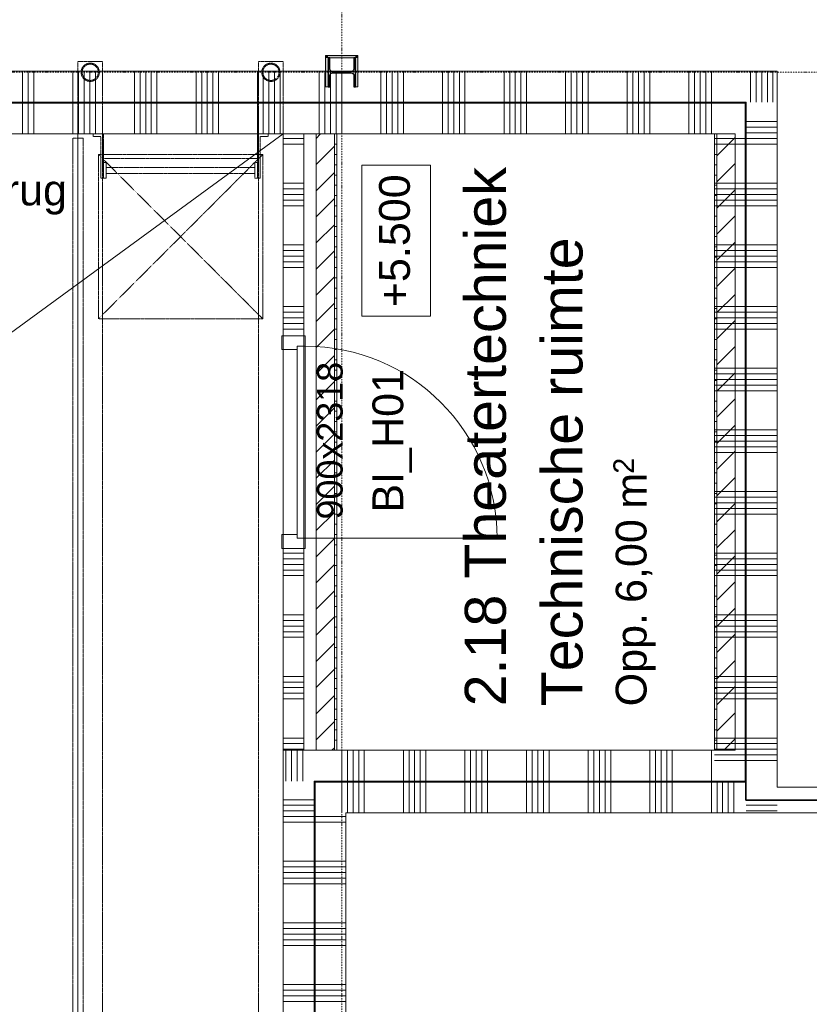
# Model space of a CAD drawing. Extents: x 0 to 92550, y 0 to 59400.
# Tile 70 of 94: x 49170 to 53016, y 23614 to 28406. Entities that reach past the tile are written whole.
import ezdxf
from ezdxf.xclip import XClip

# ---------------------------------------------------------------- set-up
doc = ezdxf.new("R2010")
doc.units = 0
doc.header["$MEASUREMENT"] = 0
doc.header["$XCLIPFRAME"] = 0
for name, pattern in [('Streep-punt fijn', [1251.000023, 626.000023, -312.5, 0, -312.5]), ('Streeplijn fijn', [234.119993, 155.999994, -78.119999]), ('Streeplijn grof', [937.5, 625, -312.5])]:
    doc.linetypes.add(name, pattern=pattern)
for name, color, linetype in [('ZZ 22 Binnenwand hsb', 7, 'Continuous'), ('ZZ 22 Binnenwand metal stud', 7, 'Continuous'), ('ZZ 23 Techniekbrug', 7, 'Continuous'), ('ZZ 28 HDC staalconstructies', 7, 'Continuous'), ('ZZ 34 Balustrades', 7, 'Continuous'), ('ZZ 42 Aftimmerwerk algemeen', 7, 'Continuous'), ('ZZ 43 Vloerafwerking algemeen', 7, 'Continuous'), ('ZZ A Stramien', 7, 'Continuous'), ('ZZ Aankleding 2D tek', 7, 'Continuous'), ('ZZ B Bouwbesluitlijnen', 7, 'Continuous'), ('ZZ Info_tekst Algemeen', 7, 'Continuous'), ('ZZ Zone Gebruiksruimten', 7, 'Continuous')]:
    doc.layers.add(name, color=color, linetype=linetype)
doc.styles.add('GENERATED_STYLE_2', font='arial.ttf')
pattern_1 = [(45, (5738.87, 6500), (-63.63961, 63.63961), [])]

# ---------------------------------------------------------------- blocks, each defined once
blk = doc.blocks.new('*X31')
at = {"layer": 'ZZ 22 Binnenwand metal stud', "color": 7, "linetype": 'Continuous', "lineweight": 5, "ltscale": 0.01}
for p, q in [((52838.9, 28005), (52838.9, 28135)), ((52811.4, 28005), (52811.4, 28107.6)), ((52756.6, 28005), (52756.6, 28052.7)), ((52784, 28005), (52784, 28080.1)), ((52729.1, 28005), (52729.1, 28025.3))]:
    blk.add_line(p, q, dxfattribs=at)
blk = doc.blocks.new('*X33')
at = {"layer": 'ZZ 22 Binnenwand metal stud', "color": 7, "linetype": 'Continuous', "lineweight": 5, "ltscale": 0.01}
for p, q in [((52729.1, 28025.3), (52729.1, 28155)), ((52756.6, 28052.7), (52756.6, 28155)), ((52784, 28080.1), (52784, 28155)), ((52811.4, 28107.6), (52811.4, 28155)), ((52838.9, 28135), (52838.9, 28155))]:
    blk.add_line(p, q, dxfattribs=at)
blk = doc.blocks.new('*X34')
at = {"layer": 'ZZ 22 Binnenwand metal stud', "color": 7, "linetype": 'Continuous', "lineweight": 5, "ltscale": 0.01}
for p, q in [((49184, 28005), (49184, 28155)), ((49211.4, 28005), (49211.4, 28155)), ((49238.9, 28005), (49238.9, 28155)), ((49429.1, 28005), (49429.1, 28155)), ((49456.6, 28005), (49456.6, 28155)), ((49484, 28005), (49484, 28155)), ((49511.4, 28005), (49511.4, 28155)), ((49538.9, 28005), (49538.9, 28155)), ((49729.1, 28005), (49729.1, 28155)), ((49756.6, 28005), (49756.6, 28155)), ((49784, 28005), (49784, 28155)), ((49811.4, 28005), (49811.4, 28155)), ((49838.9, 28005), (49838.9, 28155)), ((50029.1, 28005), (50029.1, 28155)), ((50056.6, 28005), (50056.6, 28155)), ((50084, 28005), (50084, 28155)), ((50111.4, 28005), (50111.4, 28155)), ((50138.9, 28005), (50138.9, 28155)), ((50329.1, 28005), (50329.1, 28155)), ((50356.6, 28005), (50356.6, 28155)), ((50384, 28005), (50384, 28155)), ((50411.4, 28005), (50411.4, 28155)), ((50438.9, 28005), (50438.9, 28155)), ((50629.1, 28005), (50629.1, 28155)), ((50656.6, 28005), (50656.6, 28155)), ((50684, 28005), (50684, 28155)), ((50711.4, 28005), (50711.4, 28155)), ((50738.9, 28005), (50738.9, 28155)), ((50929.1, 28005), (50929.1, 28155)), ((50956.6, 28005), (50956.6, 28155)), ((50984, 28005), (50984, 28155)), ((51011.4, 28005), (51011.4, 28155)), ((51038.9, 28005), (51038.9, 28155)), ((51229.1, 28005), (51229.1, 28155)), ((51256.6, 28005), (51256.6, 28155)), ((51284, 28005), (51284, 28155)), ((51311.4, 28005), (51311.4, 28155)), ((51338.9, 28005), (51338.9, 28155)), ((51529.1, 28005), (51529.1, 28155)), ((51556.6, 28005), (51556.6, 28155)), ((51584, 28005), (51584, 28155)), ((51611.4, 28005), (51611.4, 28155)), ((51638.9, 28005), (51638.9, 28155)), ((51829.1, 28005), (51829.1, 28155)), ((51856.6, 28005), (51856.6, 28155)), ((51884, 28005), (51884, 28155)), ((51911.4, 28005), (51911.4, 28155)), ((51938.9, 28005), (51938.9, 28155)), ((52129.1, 28005), (52129.1, 28155)), ((52156.6, 28005), (52156.6, 28155)), ((52184, 28005), (52184, 28155)), ((52211.4, 28005), (52211.4, 28155)), ((52238.9, 28005), (52238.9, 28155)), ((52429.1, 28005), (52429.1, 28155)), ((52456.6, 28005), (52456.6, 28155)), ((52484, 28005), (52484, 28155)), ((52511.4, 28005), (52511.4, 28155)), ((52538.9, 28005), (52538.9, 28155))]:
    blk.add_line(p, q, dxfattribs=at)
blk = doc.blocks.new('*X39')
at = {"layer": 'ZZ 22 Binnenwand metal stud', "color": 7, "linetype": 'Continuous', "lineweight": 5, "ltscale": 0.01}
for p, q in [((49184, 27898.3), (49184, 28000)), ((49211.4, 27898.3), (49211.4, 28000)), ((49238.9, 27898.3), (49238.9, 28000)), ((49429.1, 27898.3), (49429.1, 28000)), ((49456.6, 27898.3), (49456.6, 28000)), ((49484, 27898.3), (49484, 28000)), ((49511.4, 27898.3), (49511.4, 28000)), ((49538.9, 27898.3), (49538.9, 28000)), ((49729.1, 27898.3), (49729.1, 28000)), ((49756.6, 27898.3), (49756.6, 28000)), ((49784, 27898.3), (49784, 28000)), ((49811.4, 27898.3), (49811.4, 28000)), ((49838.9, 27898.3), (49838.9, 28000)), ((50029.1, 27898.3), (50029.1, 28000)), ((50056.6, 27898.3), (50056.6, 28000)), ((50084, 27898.3), (50084, 28000)), ((50111.4, 27898.3), (50111.4, 28000)), ((50138.9, 27898.3), (50138.9, 28000)), ((50329.1, 27898.3), (50329.1, 28000)), ((50356.6, 27898.3), (50356.6, 28000)), ((50384, 27898.3), (50384, 28000)), ((50411.4, 27898.3), (50411.4, 28000)), ((50438.9, 27898.3), (50438.9, 28000)), ((50629.1, 27898.3), (50629.1, 28000)), ((50656.6, 27898.3), (50656.6, 28000)), ((50684, 27898.3), (50684, 28000)), ((50711.4, 27898.3), (50711.4, 28000)), ((50738.9, 27898.3), (50738.9, 28000)), ((50929.1, 27898.3), (50929.1, 28000)), ((50956.6, 27898.3), (50956.6, 28000)), ((50984, 27898.3), (50984, 28000)), ((51011.4, 27898.3), (51011.4, 28000)), ((51038.9, 27898.3), (51038.9, 28000)), ((51229.1, 27898.3), (51229.1, 28000)), ((51256.6, 27898.3), (51256.6, 28000)), ((51284, 27898.3), (51284, 28000)), ((51311.4, 27898.3), (51311.4, 28000)), ((51338.9, 27898.3), (51338.9, 28000)), ((51529.1, 27898.3), (51529.1, 28000)), ((51556.6, 27898.3), (51556.6, 28000)), ((51584, 27898.3), (51584, 28000)), ((51611.4, 27898.3), (51611.4, 28000)), ((51638.9, 27898.3), (51638.9, 28000)), ((51829.1, 27898.3), (51829.1, 28000)), ((51856.6, 27898.3), (51856.6, 28000)), ((51884, 27898.3), (51884, 28000)), ((51911.4, 27898.3), (51911.4, 28000)), ((51938.9, 27898.3), (51938.9, 28000)), ((52129.1, 27898.3), (52129.1, 28000)), ((52156.6, 27898.3), (52156.6, 28000)), ((52184, 27898.3), (52184, 28000)), ((52211.4, 27898.3), (52211.4, 28000)), ((52238.9, 27898.3), (52238.9, 28000)), ((52429.1, 27898.3), (52429.1, 28000)), ((52456.6, 27898.3), (52456.6, 28000)), ((52484, 27898.3), (52484, 28000)), ((52511.4, 27898.3), (52511.4, 28000)), ((52538.9, 27898.3), (52538.9, 28000)), ((49184, 27850), (49184, 27898.3)), ((49211.4, 27850), (49211.4, 27898.3)), ((49238.9, 27850), (49238.9, 27898.3)), ((49429.1, 27850), (49429.1, 27898.3)), ((49456.6, 27850), (49456.6, 27898.3)), ((49484, 27850), (49484, 27898.3)), ((49511.4, 27850), (49511.4, 27898.3)), ((49538.9, 27850), (49538.9, 27898.3)), ((49729.1, 27850), (49729.1, 27898.3)), ((49756.6, 27850), (49756.6, 27898.3)), ((49784, 27850), (49784, 27898.3)), ((49811.4, 27850), (49811.4, 27898.3)), ((49838.9, 27850), (49838.9, 27898.3)), ((50029.1, 27850), (50029.1, 27898.3)), ((50056.6, 27850), (50056.6, 27898.3)), ((50084, 27850), (50084, 27898.3)), ((50111.4, 27850), (50111.4, 27898.3)), ((50138.9, 27850), (50138.9, 27898.3)), ((50329.1, 27850), (50329.1, 27898.3)), ((50356.6, 27850), (50356.6, 27898.3)), ((50384, 27850), (50384, 27898.3)), ((50411.4, 27850), (50411.4, 27898.3)), ((50438.9, 27850), (50438.9, 27898.3)), ((50629.1, 27850), (50629.1, 27898.3)), ((50656.6, 27850), (50656.6, 27898.3)), ((50684, 27850), (50684, 27898.3)), ((50711.4, 27850), (50711.4, 27898.3)), ((50738.9, 27850), (50738.9, 27898.3)), ((50929.1, 27850), (50929.1, 27898.3)), ((50956.6, 27850), (50956.6, 27898.3)), ((50984, 27850), (50984, 27898.3)), ((51011.4, 27850), (51011.4, 27898.3)), ((51038.9, 27850), (51038.9, 27898.3)), ((51229.1, 27850), (51229.1, 27898.3)), ((51256.6, 27850), (51256.6, 27898.3)), ((51284, 27850), (51284, 27898.3)), ((51311.4, 27850), (51311.4, 27898.3)), ((51338.9, 27850), (51338.9, 27898.3)), ((51529.1, 27850), (51529.1, 27898.3)), ((51556.6, 27850), (51556.6, 27898.3)), ((51584, 27850), (51584, 27898.3)), ((51611.4, 27850), (51611.4, 27898.3)), ((51638.9, 27850), (51638.9, 27898.3)), ((51829.1, 27850), (51829.1, 27898.3)), ((51856.6, 27850), (51856.6, 27898.3)), ((51884, 27850), (51884, 27898.3)), ((51911.4, 27850), (51911.4, 27898.3)), ((51938.9, 27850), (51938.9, 27898.3)), ((52129.1, 27850), (52129.1, 27898.3)), ((52156.6, 27850), (52156.6, 27898.3)), ((52184, 27850), (52184, 27898.3)), ((52211.4, 27850), (52211.4, 27898.3)), ((52238.9, 27850), (52238.9, 27898.3)), ((52429.1, 27850), (52429.1, 27898.3)), ((52456.6, 27850), (52456.6, 27898.3)), ((52484, 27850), (52484, 27898.3)), ((52511.4, 27850), (52511.4, 27898.3)), ((52538.9, 27850), (52538.9, 27898.3))]:
    blk.add_line(p, q, dxfattribs=at)
blk = doc.blocks.new('*X105')
at = {"layer": 'ZZ 22 Binnenwand metal stud', "color": 7, "linetype": 'Continuous', "lineweight": 5, "ltscale": 0.01}
for p, q in [((52708.9, 24609.7), (52794.1, 24609.7)), ((52708.9, 24582.3), (52815.1, 24582.3)), ((52708.9, 24554.9), (52815.1, 24554.9)), ((52815.1, 24582.3), (52821.6, 24582.3)), ((52815.1, 24554.9), (52849, 24554.9))]:
    blk.add_line(p, q, dxfattribs=at)
blk = doc.blocks.new('*X106')
at = {"layer": 'ZZ 22 Binnenwand metal stud', "color": 7, "linetype": 'Continuous', "lineweight": 5, "ltscale": 0.01}
for p, q in [((52553.9, 24827.4), (52576.4, 24827.4)), ((52553.9, 24800), (52603.9, 24800))]:
    blk.add_line(p, q, dxfattribs=at)
blk = doc.blocks.new('*X107')
at = {"layer": 'ZZ 22 Binnenwand metal stud', "color": 7, "linetype": 'Continuous', "lineweight": 5, "ltscale": 0.01}
for p, q in [((52794.1, 24609.7), (52815.1, 24609.7)), ((52815.1, 24609.7), (52858.9, 24609.7)), ((52821.6, 24582.3), (52858.9, 24582.3)), ((52849, 24554.9), (52858.9, 24554.9))]:
    blk.add_line(p, q, dxfattribs=at)
blk = doc.blocks.new('*X108')
at = {"layer": 'ZZ 22 Binnenwand metal stud', "color": 7, "linetype": 'Continuous', "lineweight": 5, "ltscale": 0.01}
for p, q in [((52708.9, 27909.7), (52815.1, 27909.7)), ((52815.1, 27909.7), (52858.9, 27909.7)), ((52708.9, 27882.3), (52815.1, 27882.3)), ((52708.9, 27854.9), (52815.1, 27854.9)), ((52815.1, 27882.3), (52858.9, 27882.3)), ((52815.1, 27854.9), (52858.9, 27854.9)), ((52708.9, 27827.4), (52815.1, 27827.4)), ((52708.9, 27800), (52815.1, 27800)), ((52815.1, 27827.4), (52858.9, 27827.4)), ((52815.1, 27800), (52858.9, 27800)), ((52708.9, 27609.7), (52815.1, 27609.7)), ((52815.1, 27609.7), (52858.9, 27609.7)), ((52708.9, 27582.3), (52815.1, 27582.3)), ((52815.1, 27582.3), (52858.9, 27582.3)), ((52708.9, 27554.9), (52815.1, 27554.9)), ((52708.9, 27527.4), (52815.1, 27527.4)), ((52815.1, 27554.9), (52858.9, 27554.9)), ((52815.1, 27527.4), (52858.9, 27527.4)), ((52708.9, 27500), (52815.1, 27500)), ((52815.1, 27500), (52858.9, 27500)), ((52708.9, 27309.7), (52815.1, 27309.7)), ((52708.9, 27282.3), (52815.1, 27282.3)), ((52815.1, 27309.7), (52858.9, 27309.7)), ((52815.1, 27282.3), (52858.9, 27282.3)), ((52708.9, 27254.9), (52815.1, 27254.9)), ((52708.9, 27227.4), (52815.1, 27227.4)), ((52815.1, 27254.9), (52858.9, 27254.9)), ((52815.1, 27227.4), (52858.9, 27227.4)), ((52708.9, 27200), (52815.1, 27200)), ((52815.1, 27200), (52858.9, 27200)), ((52708.9, 27009.7), (52815.1, 27009.7)), ((52708.9, 26982.3), (52815.1, 26982.3)), ((52815.1, 27009.7), (52858.9, 27009.7)), ((52815.1, 26982.3), (52858.9, 26982.3)), ((52708.9, 26954.9), (52815.1, 26954.9)), ((52815.1, 26954.9), (52858.9, 26954.9)), ((52708.9, 26927.4), (52815.1, 26927.4)), ((52708.9, 26900), (52815.1, 26900)), ((52815.1, 26927.4), (52858.9, 26927.4)), ((52815.1, 26900), (52858.9, 26900)), ((52708.9, 26709.7), (52815.1, 26709.7)), ((52815.1, 26709.7), (52858.9, 26709.7)), ((52708.9, 26682.3), (52815.1, 26682.3)), ((52708.9, 26654.9), (52815.1, 26654.9)), ((52815.1, 26682.3), (52858.9, 26682.3)), ((52815.1, 26654.9), (52858.9, 26654.9)), ((52708.9, 26627.4), (52815.1, 26627.4)), ((52708.9, 26600), (52815.1, 26600)), ((52815.1, 26627.4), (52858.9, 26627.4)), ((52815.1, 26600), (52858.9, 26600)), ((52708.9, 26409.7), (52815.1, 26409.7)), ((52815.1, 26409.7), (52858.9, 26409.7)), ((52708.9, 26382.3), (52815.1, 26382.3)), ((52815.1, 26382.3), (52858.9, 26382.3)), ((52708.9, 26354.9), (52815.1, 26354.9)), ((52708.9, 26327.4), (52815.1, 26327.4)), ((52815.1, 26354.9), (52858.9, 26354.9)), ((52815.1, 26327.4), (52858.9, 26327.4)), ((52708.9, 26300), (52815.1, 26300)), ((52815.1, 26300), (52858.9, 26300)), ((52708.9, 26109.7), (52815.1, 26109.7)), ((52708.9, 26082.3), (52815.1, 26082.3)), ((52815.1, 26109.7), (52858.9, 26109.7)), ((52815.1, 26082.3), (52858.9, 26082.3)), ((52708.9, 26054.9), (52815.1, 26054.9)), ((52708.9, 26027.4), (52815.1, 26027.4)), ((52815.1, 26054.9), (52858.9, 26054.9)), ((52815.1, 26027.4), (52858.9, 26027.4)), ((52708.9, 26000), (52815.1, 26000)), ((52815.1, 26000), (52858.9, 26000)), ((52708.9, 25809.7), (52815.1, 25809.7)), ((52815.1, 25809.7), (52858.9, 25809.7)), ((52708.9, 25782.3), (52815.1, 25782.3)), ((52708.9, 25754.9), (52815.1, 25754.9)), ((52815.1, 25782.3), (52858.9, 25782.3)), ((52815.1, 25754.9), (52858.9, 25754.9)), ((52708.9, 25727.4), (52815.1, 25727.4)), ((52708.9, 25700), (52815.1, 25700)), ((52815.1, 25727.4), (52858.9, 25727.4)), ((52815.1, 25700), (52858.9, 25700)), ((52708.9, 25509.7), (52815.1, 25509.7)), ((52815.1, 25509.7), (52858.9, 25509.7)), ((52708.9, 25482.3), (52815.1, 25482.3)), ((52708.9, 25454.9), (52815.1, 25454.9)), ((52815.1, 25482.3), (52858.9, 25482.3)), ((52815.1, 25454.9), (52858.9, 25454.9)), ((52708.9, 25427.4), (52815.1, 25427.4)), ((52708.9, 25400), (52815.1, 25400)), ((52815.1, 25427.4), (52858.9, 25427.4)), ((52815.1, 25400), (52858.9, 25400)), ((52708.9, 25209.7), (52815.1, 25209.7)), ((52815.1, 25209.7), (52858.9, 25209.7)), ((52708.9, 25182.3), (52815.1, 25182.3)), ((52815.1, 25182.3), (52858.9, 25182.3)), ((52708.9, 25154.9), (52815.1, 25154.9)), ((52708.9, 25127.4), (52815.1, 25127.4)), ((52815.1, 25154.9), (52858.9, 25154.9)), ((52815.1, 25127.4), (52858.9, 25127.4)), ((52708.9, 25100), (52815.1, 25100)), ((52815.1, 25100), (52858.9, 25100)), ((52708.9, 24909.7), (52815.1, 24909.7)), ((52708.9, 24882.3), (52815.1, 24882.3)), ((52815.1, 24909.7), (52858.9, 24909.7)), ((52815.1, 24882.3), (52858.9, 24882.3)), ((52708.9, 24854.9), (52815.1, 24854.9)), ((52708.9, 24827.4), (52815.1, 24827.4)), ((52815.1, 24854.9), (52858.9, 24854.9)), ((52815.1, 24827.4), (52858.9, 24827.4)), ((52708.9, 24800), (52815.1, 24800)), ((52815.1, 24800), (52858.9, 24800))]:
    blk.add_line(p, q, dxfattribs=at)
blk = doc.blocks.new('*X109')
at = {"layer": 'ZZ 22 Binnenwand metal stud', "color": 7, "linetype": 'Continuous', "lineweight": 5, "ltscale": 0.01}
for p, q in [((52576.4, 24827.4), (52703.9, 24827.4)), ((52603.9, 24800), (52703.9, 24800))]:
    blk.add_line(p, q, dxfattribs=at)
blk = doc.blocks.new('*X110')
at = {"layer": 'ZZ 22 Binnenwand metal stud', "color": 7, "linetype": 'Continuous', "lineweight": 5, "ltscale": 0.01}
for p, q in [((52553.9, 27827.4), (52703.9, 27827.4)), ((52553.9, 27800), (52703.9, 27800)), ((52553.9, 27609.7), (52703.9, 27609.7)), ((52553.9, 27582.3), (52703.9, 27582.3)), ((52553.9, 27554.9), (52703.9, 27554.9)), ((52553.9, 27527.4), (52703.9, 27527.4)), ((52553.9, 27500), (52703.9, 27500)), ((52553.9, 27309.7), (52703.9, 27309.7)), ((52553.9, 27282.3), (52703.9, 27282.3)), ((52553.9, 27254.9), (52703.9, 27254.9)), ((52553.9, 27227.4), (52703.9, 27227.4)), ((52553.9, 27200), (52703.9, 27200)), ((52553.9, 27009.7), (52703.9, 27009.7)), ((52553.9, 26982.3), (52703.9, 26982.3)), ((52553.9, 26954.9), (52703.9, 26954.9)), ((52553.9, 26927.4), (52703.9, 26927.4)), ((52553.9, 26900), (52703.9, 26900)), ((52553.9, 26709.7), (52703.9, 26709.7)), ((52553.9, 26682.3), (52703.9, 26682.3)), ((52553.9, 26654.9), (52703.9, 26654.9)), ((52553.9, 26627.4), (52703.9, 26627.4)), ((52553.9, 26600), (52703.9, 26600)), ((52553.9, 26409.7), (52703.9, 26409.7)), ((52553.9, 26382.3), (52703.9, 26382.3)), ((52553.9, 26354.9), (52703.9, 26354.9)), ((52553.9, 26327.4), (52703.9, 26327.4)), ((52553.9, 26300), (52703.9, 26300)), ((52553.9, 26109.7), (52703.9, 26109.7)), ((52553.9, 26082.3), (52703.9, 26082.3)), ((52553.9, 26054.9), (52703.9, 26054.9)), ((52553.9, 26027.4), (52703.9, 26027.4)), ((52553.9, 26000), (52703.9, 26000)), ((52553.9, 25809.7), (52703.9, 25809.7)), ((52553.9, 25782.3), (52703.9, 25782.3)), ((52553.9, 25754.9), (52703.9, 25754.9)), ((52553.9, 25727.4), (52703.9, 25727.4)), ((52553.9, 25700), (52703.9, 25700)), ((52553.9, 25509.7), (52703.9, 25509.7)), ((52553.9, 25482.3), (52703.9, 25482.3)), ((52553.9, 25454.9), (52703.9, 25454.9)), ((52553.9, 25427.4), (52703.9, 25427.4)), ((52553.9, 25400), (52703.9, 25400)), ((52553.9, 25209.7), (52703.9, 25209.7)), ((52553.9, 25182.3), (52703.9, 25182.3)), ((52553.9, 25154.9), (52703.9, 25154.9)), ((52553.9, 25127.4), (52703.9, 25127.4)), ((52553.9, 25100), (52703.9, 25100)), ((52553.9, 24909.7), (52703.9, 24909.7)), ((52553.9, 24882.3), (52703.9, 24882.3)), ((52553.9, 24854.9), (52703.9, 24854.9))]:
    blk.add_line(p, q, dxfattribs=at)
blk = doc.blocks.new('*X111')
at = {"layer": 'ZZ 22 Binnenwand metal stud', "color": 7, "linetype": 'Continuous', "lineweight": 5, "ltscale": 0.01}
blk.add_line((50738.9, 24565), (50738.9, 24545), dxfattribs=at)
blk = doc.blocks.new('*X112')
at = {"layer": 'ZZ 22 Binnenwand metal stud', "color": 7, "linetype": 'Continuous', "lineweight": 5, "ltscale": 0.01}
for p, q in [((50466.3, 24837.6), (50466.3, 24700)), ((50493.7, 24810.1), (50493.7, 24700)), ((50521.2, 24782.7), (50521.2, 24700)), ((50548.6, 24755.3), (50548.6, 24700))]:
    blk.add_line(p, q, dxfattribs=at)
blk = doc.blocks.new('*X113')
at = {"layer": 'ZZ 22 Binnenwand metal stud', "color": 7, "linetype": 'Continuous', "lineweight": 5, "ltscale": 0.01}
for p, q in [((50738.9, 24695), (50738.9, 24688.5)), ((50738.9, 24688.5), (50738.9, 24565))]:
    blk.add_line(p, q, dxfattribs=at)
blk = doc.blocks.new('*X114')
at = {"layer": 'ZZ 22 Binnenwand metal stud', "color": 7, "linetype": 'Continuous', "lineweight": 5, "ltscale": 0.01}
for p, q in [((50766.3, 24695), (50766.3, 24688.5)), ((50766.3, 24688.5), (50766.3, 24545)), ((50793.7, 24695), (50793.7, 24688.5)), ((50793.7, 24688.5), (50793.7, 24545)), ((50821.2, 24695), (50821.2, 24688.5)), ((50821.2, 24688.5), (50821.2, 24545)), ((50848.6, 24695), (50848.6, 24688.5)), ((50848.6, 24688.5), (50848.6, 24545)), ((51038.9, 24695), (51038.9, 24688.5)), ((51038.9, 24688.5), (51038.9, 24545)), ((51066.3, 24695), (51066.3, 24688.5)), ((51066.3, 24688.5), (51066.3, 24545)), ((51093.7, 24695), (51093.7, 24688.5)), ((51093.7, 24688.5), (51093.7, 24545)), ((51121.2, 24695), (51121.2, 24688.5)), ((51121.2, 24688.5), (51121.2, 24545)), ((51148.6, 24695), (51148.6, 24688.5)), ((51148.6, 24688.5), (51148.6, 24545)), ((51338.9, 24695), (51338.9, 24688.5)), ((51338.9, 24688.5), (51338.9, 24545)), ((51366.3, 24695), (51366.3, 24688.5)), ((51366.3, 24688.5), (51366.3, 24545)), ((51393.7, 24695), (51393.7, 24688.5)), ((51393.7, 24688.5), (51393.7, 24545)), ((51421.2, 24695), (51421.2, 24688.5)), ((51421.2, 24688.5), (51421.2, 24545)), ((51448.6, 24695), (51448.6, 24688.5)), ((51448.6, 24688.5), (51448.6, 24545)), ((51638.9, 24695), (51638.9, 24688.5)), ((51638.9, 24688.5), (51638.9, 24545)), ((51666.3, 24695), (51666.3, 24688.5)), ((51666.3, 24688.5), (51666.3, 24545)), ((51693.7, 24695), (51693.7, 24688.5)), ((51693.7, 24688.5), (51693.7, 24545)), ((51721.2, 24695), (51721.2, 24688.5)), ((51721.2, 24688.5), (51721.2, 24545)), ((51748.6, 24695), (51748.6, 24688.5)), ((51748.6, 24688.5), (51748.6, 24545)), ((51938.9, 24695), (51938.9, 24688.5)), ((51938.9, 24688.5), (51938.9, 24545)), ((51966.3, 24695), (51966.3, 24688.5)), ((51966.3, 24688.5), (51966.3, 24545)), ((51993.7, 24695), (51993.7, 24688.5)), ((51993.7, 24688.5), (51993.7, 24545)), ((52021.2, 24695), (52021.2, 24688.5)), ((52021.2, 24688.5), (52021.2, 24545)), ((52048.6, 24695), (52048.6, 24688.5)), ((52048.6, 24688.5), (52048.6, 24545)), ((52238.9, 24695), (52238.9, 24688.5)), ((52238.9, 24688.5), (52238.9, 24545)), ((52266.3, 24695), (52266.3, 24688.5)), ((52266.3, 24688.5), (52266.3, 24545)), ((52293.7, 24695), (52293.7, 24688.5)), ((52293.7, 24688.5), (52293.7, 24545)), ((52321.2, 24695), (52321.2, 24688.5)), ((52321.2, 24688.5), (52321.2, 24545)), ((52348.6, 24695), (52348.6, 24688.5)), ((52348.6, 24688.5), (52348.6, 24545)), ((52538.9, 24695), (52538.9, 24688.5)), ((52538.9, 24688.5), (52538.9, 24545)), ((52566.3, 24695), (52566.3, 24688.5)), ((52566.3, 24688.5), (52566.3, 24545)), ((52593.7, 24695), (52593.7, 24688.5)), ((52593.7, 24688.5), (52593.7, 24545)), ((52621.2, 24695), (52621.2, 24688.5)), ((52621.2, 24688.5), (52621.2, 24545)), ((52648.6, 24695), (52648.6, 24688.5)), ((52648.6, 24688.5), (52648.6, 24545))]:
    blk.add_line(p, q, dxfattribs=at)
blk = doc.blocks.new('*X115')
at = {"layer": 'ZZ 22 Binnenwand metal stud', "color": 7, "linetype": 'Continuous', "lineweight": 5, "ltscale": 0.01}
for p, q in [((50466.3, 24850), (50466.3, 24837.6)), ((50493.7, 24850), (50493.7, 24810.1)), ((50521.2, 24850), (50521.2, 24782.7)), ((50548.6, 24850), (50548.6, 24755.3))]:
    blk.add_line(p, q, dxfattribs=at)
blk = doc.blocks.new('*X116')
at = {"layer": 'ZZ 22 Binnenwand metal stud', "color": 7, "linetype": 'Continuous', "lineweight": 5, "ltscale": 0.01}
for p, q in [((50738.9, 24850), (50738.9, 24700)), ((50766.3, 24850), (50766.3, 24700)), ((50793.7, 24850), (50793.7, 24700)), ((50821.2, 24850), (50821.2, 24700)), ((50848.6, 24850), (50848.6, 24700)), ((51038.9, 24850), (51038.9, 24700)), ((51066.3, 24850), (51066.3, 24700)), ((51093.7, 24850), (51093.7, 24700)), ((51121.2, 24850), (51121.2, 24700)), ((51148.6, 24850), (51148.6, 24700)), ((51338.9, 24850), (51338.9, 24700)), ((51366.3, 24850), (51366.3, 24700)), ((51393.7, 24850), (51393.7, 24700)), ((51421.2, 24850), (51421.2, 24700)), ((51448.6, 24850), (51448.6, 24700)), ((51638.9, 24850), (51638.9, 24700)), ((51666.3, 24850), (51666.3, 24700)), ((51693.7, 24850), (51693.7, 24700)), ((51721.2, 24850), (51721.2, 24700)), ((51748.6, 24850), (51748.6, 24700)), ((51938.9, 24850), (51938.9, 24700)), ((51966.3, 24850), (51966.3, 24700)), ((51993.7, 24850), (51993.7, 24700)), ((52021.2, 24850), (52021.2, 24700)), ((52048.6, 24850), (52048.6, 24700)), ((52238.9, 24850), (52238.9, 24700)), ((52266.3, 24850), (52266.3, 24700)), ((52293.7, 24850), (52293.7, 24700)), ((52321.2, 24850), (52321.2, 24700)), ((52348.6, 24850), (52348.6, 24700)), ((52538.9, 24850), (52538.9, 24700))]:
    blk.add_line(p, q, dxfattribs=at)
blk = doc.blocks.new('*X117')
at = {"layer": 'ZZ 22 Binnenwand metal stud', "color": 7, "linetype": 'Continuous', "lineweight": 5, "ltscale": 0.01}
for p, q in [((50453.9, 27827.4), (50553.9, 27827.4)), ((50453.9, 27800), (50553.9, 27800)), ((50453.9, 27609.7), (50553.9, 27609.7)), ((50453.9, 27582.3), (50553.9, 27582.3)), ((50453.9, 27554.9), (50553.9, 27554.9)), ((50453.9, 27527.4), (50553.9, 27527.4)), ((50453.9, 27500), (50553.9, 27500)), ((50453.9, 27309.7), (50553.9, 27309.7)), ((50453.9, 27282.3), (50553.9, 27282.3)), ((50453.9, 27254.9), (50553.9, 27254.9)), ((50453.9, 27227.4), (50553.9, 27227.4)), ((50453.9, 27200), (50553.9, 27200)), ((50453.9, 27009.7), (50553.9, 27009.7)), ((50453.9, 26982.3), (50553.9, 26982.3)), ((50453.9, 26954.9), (50553.9, 26954.9)), ((50453.9, 26927.4), (50553.9, 26927.4)), ((50453.9, 26900), (50553.9, 26900))]:
    blk.add_line(p, q, dxfattribs=at)
blk = doc.blocks.new('*X118')
at = {"layer": 'ZZ 22 Binnenwand metal stud', "color": 7, "linetype": 'Continuous', "lineweight": 5, "ltscale": 0.01}
for p, q in [((50453.9, 25809.7), (50553.9, 25809.7)), ((50453.9, 25782.3), (50553.9, 25782.3)), ((50453.9, 25754.9), (50553.9, 25754.9)), ((50453.9, 25727.4), (50553.9, 25727.4)), ((50453.9, 25700), (50553.9, 25700)), ((50453.9, 25509.7), (50553.9, 25509.7)), ((50453.9, 25482.3), (50553.9, 25482.3)), ((50453.9, 25454.9), (50553.9, 25454.9)), ((50453.9, 25427.4), (50553.9, 25427.4)), ((50453.9, 25400), (50553.9, 25400)), ((50453.9, 25209.7), (50553.9, 25209.7)), ((50453.9, 25182.3), (50553.9, 25182.3)), ((50453.9, 25154.9), (50553.9, 25154.9)), ((50453.9, 25127.4), (50553.9, 25127.4)), ((50453.9, 25100), (50553.9, 25100)), ((50453.9, 24909.7), (50553.9, 24909.7)), ((50453.9, 24882.3), (50553.9, 24882.3)), ((50453.9, 24854.9), (50553.9, 24854.9))]:
    blk.add_line(p, q, dxfattribs=at)
blk = doc.blocks.new('*X119')
at = {"layer": 'ZZ 22 Binnenwand metal stud', "color": 7, "linetype": 'Continuous', "lineweight": 5, "ltscale": 0.01}
for p, q in [((50608.9, 24527.4), (50675.3, 24527.4)), ((50608.9, 24500), (50675.3, 24500)), ((50675.3, 24527.4), (50758.9, 24527.4)), ((50675.3, 24500), (50758.9, 24500)), ((50608.9, 24309.7), (50675.3, 24309.7)), ((50675.3, 24309.7), (50758.9, 24309.7)), ((50608.9, 24282.3), (50675.3, 24282.3)), ((50608.9, 24254.9), (50675.3, 24254.9)), ((50675.3, 24282.3), (50758.9, 24282.3)), ((50675.3, 24254.9), (50758.9, 24254.9)), ((50608.9, 24227.4), (50675.3, 24227.4)), ((50675.3, 24227.4), (50758.9, 24227.4)), ((50608.9, 24200), (50675.3, 24200)), ((50675.3, 24200), (50758.9, 24200)), ((50608.9, 24009.7), (50675.3, 24009.7)), ((50675.3, 24009.7), (50758.9, 24009.7)), ((50608.9, 23982.3), (50675.3, 23982.3)), ((50675.3, 23982.3), (50758.9, 23982.3)), ((50608.9, 23954.9), (50675.3, 23954.9)), ((50608.9, 23927.4), (50675.3, 23927.4)), ((50675.3, 23954.9), (50758.9, 23954.9)), ((50675.3, 23927.4), (50758.9, 23927.4)), ((50608.9, 23900), (50675.3, 23900)), ((50675.3, 23900), (50758.9, 23900)), ((50608.9, 23709.7), (50675.3, 23709.7)), ((50608.9, 23682.3), (50675.3, 23682.3)), ((50675.3, 23709.7), (50758.9, 23709.7)), ((50675.3, 23682.3), (50758.9, 23682.3)), ((50608.9, 23654.9), (50675.3, 23654.9)), ((50608.9, 23627.4), (50675.3, 23627.4)), ((50675.3, 23654.9), (50758.9, 23654.9)), ((50675.3, 23627.4), (50758.9, 23627.4))]:
    blk.add_line(p, q, dxfattribs=at)
blk = doc.blocks.new('*X120')
at = {"layer": 'ZZ 22 Binnenwand metal stud', "color": 7, "linetype": 'Continuous', "lineweight": 5, "ltscale": 0.01}
for p, q in [((50453.9, 24609.7), (50603.9, 24609.7)), ((50453.9, 24582.3), (50603.9, 24582.3)), ((50453.9, 24554.9), (50603.9, 24554.9)), ((50453.9, 24527.4), (50603.9, 24527.4)), ((50453.9, 24500), (50603.9, 24500)), ((50453.9, 24309.7), (50603.9, 24309.7)), ((50453.9, 24282.3), (50603.9, 24282.3)), ((50453.9, 24254.9), (50603.9, 24254.9)), ((50453.9, 24227.4), (50603.9, 24227.4)), ((50453.9, 24200), (50603.9, 24200)), ((50453.9, 24009.7), (50603.9, 24009.7)), ((50453.9, 23982.3), (50603.9, 23982.3)), ((50453.9, 23954.9), (50603.9, 23954.9)), ((50453.9, 23927.4), (50603.9, 23927.4)), ((50453.9, 23900), (50603.9, 23900)), ((50453.9, 23709.7), (50603.9, 23709.7)), ((50453.9, 23682.3), (50603.9, 23682.3)), ((50453.9, 23654.9), (50603.9, 23654.9)), ((50453.9, 23627.4), (50603.9, 23627.4))]:
    blk.add_line(p, q, dxfattribs=at)
blk = doc.blocks.new('Drawing_1_1', base_point=(5738.9, 6500))
at = {"layer": 'ZZ 22 Binnenwand hsb', "linetype": 'Continuous', "lineweight": 0, "true_color": 0x000000}
h = blk.add_hatch(dxfattribs=at)
h.set_pattern_fill('310_Naaldhout__01__0001', color=18, style=0, pattern_type=2)
h.set_pattern_definition(pattern_1)
h.paths.add_polyline_path([(50702.9, 24850), (50702.9, 27850), (50613.9, 27850), (50613.9, 24850)])
h = blk.add_hatch(dxfattribs=at)
h.set_pattern_fill('325_Hout_plaatmateriaal__BC', color=18, style=0, pattern_type=2)
h.set_pattern_definition([(180, (5738.867, 6500), (0, 50), [])])
h.paths.add_polyline_path([(50714.9, 24850), (50714.9, 27850), (50702.9, 27850), (50702.9, 24850)])
h = blk.add_hatch(dxfattribs=at)
h.set_pattern_fill('325_Hout_plaatmateriaal__BC', color=18, style=0, pattern_type=2)
h.set_pattern_definition([(360, (5738.867, 6500), (0, 50), [])])
h.paths.add_polyline_path([(52553.9, 27850), (52553.9, 24850), (52565.9, 24850), (52565.9, 27850)])
h = blk.add_hatch(dxfattribs=at)
h.set_pattern_fill('310_Naaldhout__01__0001', color=18, style=0, pattern_type=2)
h.set_pattern_definition(pattern_1)
h.paths.add_polyline_path([(52565.9, 27850), (52565.9, 24850), (52654.9, 24850), (52654.9, 27850)])
at = {"layer": 'ZZ 28 HDC staalconstructies', "linetype": 'Continuous', "lineweight": 0, "true_color": 0x000000}
h = blk.add_hatch(dxfattribs=at)
h.set_pattern_fill('515_Staal_0001', color=18, style=0, pattern_type=2)
h.set_pattern_definition([(225, (50672.37, 28220), (-159.1, 159.1), []), (225, (50619.33, 28273.03), (-159.1, 159.1), [])])
h.paths.add_polyline_path([(50796.9, 28135.3), (50796.9, 28080), (50805.4, 28080), (50805.4, 28220), (50796.9, 28220), (50796.9, 28164.8, -0.414214), (50784.9, 28152.8), (50692.9, 28152.8, -0.414214), (50680.9, 28164.8), (50680.9, 28220), (50672.4, 28220), (50672.4, 28080), (50680.9, 28080), (50680.9, 28135.3, -0.414214), (50692.9, 28147.3), (50784.9, 28147.3, -0.414214)])
at = {"layer": 'ZZ 42 Aftimmerwerk algemeen', "linetype": 'Continuous', "lineweight": 0, "true_color": 0x7f7f7f}
for points in [[(50672.4, 28220), (50660.4, 28232), (50660.4, 28220)], [(50672.4, 28232), (50660.4, 28232), (50672.4, 28220)], [(50672.4, 28220), (50805.4, 28220), (50805.4, 28232), (50672.4, 28232)], [(50805.4, 28220), (50817.4, 28220), (50817.4, 28232)], [(50805.4, 28220), (50817.4, 28232), (50805.4, 28232)], [(50660.4, 28220), (50660.4, 28080), (50672.4, 28080), (50672.4, 28220)], [(50805.4, 28220), (50805.4, 28080), (50817.4, 28080), (50817.4, 28220)]]:
    blk.add_hatch(color=8, dxfattribs=at).paths.add_polyline_path(points)
at = {"layer": 'ZZ 22 Binnenwand hsb', "color": 7, "linetype": 'Continuous', "lineweight": 9, "ltscale": 0.01}
for p, q in [((50702.9, 24850), (50702.9, 27850)), ((52565.9, 27850), (52565.9, 24850))]:
    blk.add_line(p, q, dxfattribs=at)
at = {"layer": 'ZZ 22 Binnenwand hsb', "color": 7, "linetype": 'Continuous', "lineweight": 9, "ltscale": 0.01, "flags": 128}
for points in [[(50613.9, 27850), (50613.9, 24850)], [(50714.9, 24850), (50714.9, 27850)], [(52553.9, 27850), (52553.9, 24850)], [(52654.9, 24850), (52654.9, 27850)]]:
    blk.add_lwpolyline(points, dxfattribs=at)
at = {"layer": 'ZZ 22 Binnenwand hsb', "color": 7, "linetype": 'Continuous', "lineweight": 5, "ltscale": 0.01, "flags": 128}
for points in [[(50702.9, 27850), (50613.9, 27850)], [(50714.9, 27850), (50702.9, 27850)], [(52553.9, 27850), (52565.9, 27850)], [(52565.9, 27850), (52654.9, 27850)], [(50702.9, 24850), (50613.9, 24850)], [(50714.9, 24850), (50702.9, 24850)], [(52553.9, 24850), (52565.9, 24850)], [(52565.9, 24850), (52654.9, 24850)]]:
    blk.add_lwpolyline(points, dxfattribs=at)
at = {"layer": 'ZZ 22 Binnenwand metal stud', "color": 7, "linetype": 'Continuous', "lineweight": 15, "ltscale": 0.01}
for p, q in [((52553.9, 28000), (28523.9, 28000)), ((52703.9, 28005), (43048.9, 28005)), ((52703.9, 28000), (52553.9, 28000)), ((52708.9, 28005), (52703.9, 28005)), ((52703.9, 27850), (52703.9, 28000)), ((52703.9, 27850), (52703.9, 28000)), ((52708.9, 28000), (52708.9, 28005)), ((52708.9, 28000), (52708.9, 28005)), ((52708.9, 24700), (52708.9, 28000)), ((52703.9, 24850), (52703.9, 27850)), ((50453.9, 26867), (50553.9, 26867)), ((50453.9, 26867), (50553.9, 26867)), ((50453.9, 26867), (50553.9, 26867)), ((50453.9, 25833), (50553.9, 25833)), ((50453.9, 25833), (50553.9, 25833)), ((50453.9, 25833), (50553.9, 25833)), ((52703.9, 24700), (52703.9, 24850)), ((50603.9, 24700), (50603.9, 24695)), ((50603.9, 24700), (52553.9, 24700)), ((50603.9, 24700), (50603.9, 24695)), ((50603.9, 11439), (50603.9, 24695)), ((50608.9, 24695), (50608.9, 24545)), ((50608.9, 24695), (52703.9, 24695)), ((50608.9, 24695), (50608.9, 24545)), ((52553.9, 24700), (52703.9, 24700)), ((52553.9, 24700), (52703.9, 24700)), ((52703.9, 24695), (52708.9, 24695)), ((52703.9, 24695), (52708.9, 24695)), ((52708.9, 24695), (52708.9, 24700)), ((50608.9, 11439), (50608.9, 24545))]:
    blk.add_line(p, q, dxfattribs=at)
at = {"layer": 'ZZ 22 Binnenwand metal stud', "color": 7, "linetype": 'Continuous', "lineweight": 9, "ltscale": 0.01}
for p, q in [((50560.9, 26867), (50446.9, 26867)), ((50446.9, 26867), (50446.9, 26800)), ((50560.9, 26817), (50560.9, 26867)), ((50446.9, 26800), (50520.9, 26800)), ((50520.9, 26800), (50520.9, 26817)), ((50520.9, 26817), (50560.9, 26817)), ((50520.9, 25883), (50520.9, 26817)), ((50520.9, 26817), (50560.9, 26817)), ((50560.9, 26817), (50560.9, 25883)), ((50520.9, 25900), (50446.9, 25900)), ((50446.9, 25900), (50446.9, 25833)), ((50520.9, 25883), (50520.9, 25900)), ((50560.9, 25883), (50520.9, 25883)), ((50560.9, 25883), (50520.9, 25883)), ((50560.9, 25883), (51494.9, 25883)), ((50560.9, 25833), (50560.9, 25883)), ((50446.9, 25833), (50560.9, 25833))]:
    blk.add_line(p, q, dxfattribs=at)
at = {"layer": 'ZZ 22 Binnenwand metal stud', "color": 7, "linetype": 'Continuous', "lineweight": 15, "ltscale": 0.01, "flags": 128}
for points in [[(52858.9, 28155), (43198.9, 28155)], [(52858.9, 28155), (52858.9, 28005)], [(52858.9, 24670), (52858.9, 28005)], [(28523.9, 27850), (52553.9, 27850)], [(50453.9, 27850), (50453.9, 26867)], [(50553.9, 27850), (50453.9, 27850)], [(50553.9, 26867), (50553.9, 27850)], [(52553.9, 27850), (52553.9, 24850)], [(50453.9, 25833), (50453.9, 24850)], [(50553.9, 24850), (50553.9, 25833)], [(50453.9, 24850), (50453.9, 24700)], [(52553.9, 24850), (50453.9, 24850)], [(50453.9, 24850), (50553.9, 24850)], [(50453.9, 24700), (50453.9, 11439)], [(53958.9, 24670), (52858.9, 24670)], [(50758.9, 24545), (52708.9, 24545)], [(50758.9, 11439), (50758.9, 24545)], [(52858.9, 24545), (52708.9, 24545)], [(52858.9, 24545), (53958.9, 24545)]]:
    blk.add_lwpolyline(points, dxfattribs=at)
at = {"layer": 'ZZ 22 Binnenwand metal stud', "color": 7, "linetype": 'Continuous', "lineweight": 9, "ltscale": 0.01}
blk.add_arc((50560.9, 25883), 934, 0, 90, dxfattribs=at)
at = {"layer": 'ZZ 23 Techniekbrug', "color": 174, "linetype": 'Streeplijn fijn', "lineweight": 5, "ltscale": 0.01, "true_color": 0x0000aa}
for p, q in [((49453.9, 11542.3), (49453.9, 28202.7)), ((49573.9, 28202.7), (49453.9, 28202.7)), ((49573.9, 11542.3), (49573.9, 28202.7)), ((50333.9, 11542.3), (50333.9, 28202.7)), ((50453.9, 28202.7), (50333.9, 28202.7)), ((50453.9, 11542.3), (50453.9, 28202.7)), ((49573.9, 27850), (50333.9, 27850)), ((49573.9, 27730), (49573.9, 27850)), ((50333.9, 27730), (50333.9, 27850)), ((49478.9, 27830), (49428.9, 27830)), ((49428.9, 27830), (49428.9, 12870)), ((49478.9, 27830), (49428.9, 27830)), ((49428.9, 27830), (49428.9, 12870)), ((49478.9, 27830), (49428.9, 27830)), ((49428.9, 27830), (49428.9, 12870)), ((49478.9, 12820), (49478.9, 27830)), ((49478.9, 12820), (49478.9, 27830)), ((49478.9, 12820), (49478.9, 27830)), ((49573.9, 27730), (50333.9, 27730))]:
    blk.add_line(p, q, dxfattribs=at)
at = {"layer": 'ZZ 23 Techniekbrug', "color": 174, "linetype": 'Streeplijn fijn', "lineweight": 5, "ltscale": 0.01, "true_color": 0x0000aa, "flags": 128}
for points in [[(49513.9, 28105.5, 1), (49513.9, 28194.5, 1)], [(49513.9, 28110.5, -1), (49513.9, 28189.5, -1)], [(50393.9, 28105.5, 1), (50393.9, 28194.5, 1)], [(50393.9, 28110.5, -1), (50393.9, 28189.5, -1)]]:
    blk.add_lwpolyline(points, format="xyb", close=True, dxfattribs=at)
for points in [[(40138.9, 11845), (50453.9, 11845), (50453.9, 27850), (49453.9, 27850), (49453.9, 12845), (45168.9, 12845), (45168.9, 27850), (44168.9, 27850), (44168.9, 12845), (41138.9, 12845), (41138.9, 27850), (40138.9, 27850)], [(49528.1, 27850), (49528.1, 27837.3), (49566.2, 27837.3), (49566.2, 27634.1), (49578.9, 27634.1), (49578.9, 27850)], [(50328.9, 27850), (50328.9, 27634.1), (50341.6, 27634.1), (50341.6, 27837.3), (50379.7, 27837.3), (50379.7, 27850)], [(49578.9, 27634.1), (49591.6, 27634.1), (49591.6, 27710.3), (49578.9, 27710.3)], [(50328.9, 27710.3), (50316.2, 27710.3), (50316.2, 27634.1), (50328.9, 27634.1)], [(49591.6, 27687.2), (49591.6, 27657.2), (50316.2, 27657.2), (50316.2, 27687.2)]]:
    blk.add_lwpolyline(points, close=True, dxfattribs=at)
at = {"layer": 'ZZ 28 HDC staalconstructies', "color": 7, "linetype": 'Continuous', "lineweight": 25, "ltscale": 0.01, "flags": 128}
blk.add_lwpolyline([(50796.9, 28135.3), (50796.9, 28080), (50805.4, 28080), (50805.4, 28220), (50796.9, 28220), (50796.9, 28164.8, -0.414214), (50784.9, 28152.8), (50692.9, 28152.8, -0.414214), (50680.9, 28164.8), (50680.9, 28220), (50672.4, 28220), (50672.4, 28080), (50680.9, 28080), (50680.9, 28135.3, -0.414214), (50692.9, 28147.3), (50784.9, 28147.3, -0.414214)], format="xyb", close=True, dxfattribs=at)
at = {"layer": 'ZZ 42 Aftimmerwerk algemeen', "color": 7, "linetype": 'Continuous', "lineweight": 9, "ltscale": 0.01, "flags": 128}
for points in [[(50660.4, 28232), (50660.4, 28220)], [(50817.4, 28232), (50660.4, 28232)], [(50817.4, 28232), (50817.4, 28220)], [(50660.4, 28220), (50660.4, 28080)], [(50672.4, 28220), (50805.4, 28220)], [(50672.4, 28080), (50672.4, 28220)], [(50805.4, 28220), (50805.4, 28080)], [(50817.4, 28080), (50817.4, 28220)], [(50660.4, 28080), (50672.4, 28080)], [(50817.4, 28080), (50805.4, 28080)]]:
    blk.add_lwpolyline(points, dxfattribs=at)
at = {"layer": 'ZZ 43 Vloerafwerking algemeen', "color": 7, "linetype": 'Continuous', "lineweight": 15, "ltscale": 0.01, "flags": 128}
blk.add_lwpolyline([(50553.9, 24850), (52553.9, 24850), (52553.9, 27850), (50553.9, 27850)], close=True, dxfattribs=at)
at = {"layer": 'ZZ A Stramien', "color": 7, "linetype": 'Streep-punt fijn', "lineweight": 9, "ltscale": 0.01}
for p, q in [((50738.9, 6500), (50738.9, 52900)), ((8788.9, 28150), (61238.9, 28150))]:
    blk.add_line(p, q, dxfattribs=at)
at = {"layer": 'ZZ Aankleding 2D tek', "color": 7, "linetype": 'Continuous', "lineweight": 5, "ltscale": 0.01}
blk.add_line((28523.9, 11845), (50453.9, 27850), dxfattribs=at)
at = {"layer": 'ZZ Aankleding 2D tek', "color": 174, "linetype": 'Streeplijn fijn', "lineweight": 5, "ltscale": 0.01, "true_color": 0x0000aa}
for p, q in [((50353.9, 26950), (49553.9, 27750)), ((50353.9, 27750), (49553.9, 26950))]:
    blk.add_line(p, q, dxfattribs=at)
at = {"layer": 'ZZ Aankleding 2D tek', "color": 174, "linetype": 'Streeplijn fijn', "lineweight": 5, "ltscale": 0.01, "true_color": 0x0000aa, "flags": 128}
blk.add_lwpolyline([(49553.9, 27750), (50353.9, 27750), (50353.9, 26950), (49553.9, 26950)], close=True, dxfattribs=at)
at = {"layer": 'ZZ B Bouwbesluitlijnen', "color": 255, "linetype": 'Continuous', "lineweight": 0, "ltscale": 0.01, "flags": 128}
blk.add_lwpolyline([(28371.4, 28002.5), (52706.4, 28002.5), (52706.4, 24697.5), (50606.4, 24697.5), (50606.4, 11218), (60020.9, 11218), (60020.9, 34182), (43520.9, 34182), (43520.9, 48182), (20738.9, 48182), (19796.4, 47413.7), (19796.4, 40012.5), (23638.9, 40012.5), (23638.9, 38400), (28371.4, 38400)], close=True, dxfattribs=at)
at = {"layer": 'ZZ B Bouwbesluitlijnen', "color": 1, "linetype": 'Streeplijn grof', "lineweight": 35, "ltscale": 0.01, "flags": 128}
for points in [[(28371.4, 28002.5), (52706.4, 28002.5)], [(52706.4, 28002.5), (28371.4, 28002.5)], [(52706.4, 24607.5), (52706.4, 28002.5)], [(52706.4, 28002.5), (52706.4, 24607.5)], [(52706.4, 24697.5), (50606.4, 24697.5)], [(50606.4, 24697.5), (52706.4, 24697.5)], [(50606.4, 11218), (50606.4, 24697.5)], [(50606.4, 24697.5), (50606.4, 11218)], [(60020.9, 24607.5), (52706.4, 24607.5)], [(52706.4, 24607.5), (60020.9, 24607.5)]]:
    blk.add_lwpolyline(points, dxfattribs=at)
at = {"layer": 'ZZ Info_tekst Algemeen', "color": 7, "linetype": 'Continuous', "lineweight": 5, "ltscale": 0.01}
for p, q in [((51171.7, 27697.5), (50836, 27697.5)), ((50836, 27697.5), (50836, 26962.5)), ((51171.7, 26962.5), (51171.7, 27697.5)), ((50836, 26962.5), (51171.7, 26962.5))]:
    blk.add_line(p, q, dxfattribs=at)
at = {"layer": 'ZZ Zone Gebruiksruimten', "color": 255, "linetype": 'Continuous', "lineweight": 0, "ltscale": 0.01, "flags": 128}
for points in [[(43198.9, 33755), (43198.9, 28257), (43350.9, 28257), (43350.9, 28155), (50660.4, 28155), (50660.4, 28232), (50817.4, 28232), (50817.4, 28155), (52858.9, 28155), (52858.9, 24670), (58343.6, 24670), (58343.6, 33961), (50850.9, 33961), (50850.9, 33698), (50626.9, 33698), (50626.9, 33961), (43250.9, 33961), (43250.9, 33755)], [(50553.9, 27850), (50553.9, 24850), (52553.9, 24850), (52553.9, 27850)], [(50758.9, 11702), (50850.9, 11702), (50850.9, 11439), (58343.6, 11439), (58343.6, 24545), (50758.9, 24545), (50758.9, 22682), (50817.4, 22682), (50817.4, 22518), (50758.9, 22518), (50758.9, 17132), (50817.4, 17132), (50817.4, 16968), (50758.9, 16968)]]:
    blk.add_lwpolyline(points, close=True, dxfattribs=at)
at = {"layer": 'ZZ 34 Balustrades', "color": 7, "linetype": 'Continuous', "lineweight": 25, "ltscale": 0.01}
for name in ['*X34', '*X33', '*X31', '*X39', '*X108', '*X117', '*X110', '*X118', '*X115', '*X112', '*X116', '*X106', '*X109', '*X113', '*X114', '*X120', '*X105', '*X107', '*X111', '*X119']:
    blk.add_blockref(name, (0, 0), dxfattribs=at)
at = {"layer": 'ZZ 22 Binnenwand metal stud', "color": 7, "linetype": 'Continuous', "lineweight": 5, "attachment_point": 1, "rotation": 90, "style": 'GENERATED_STYLE_2'}
for s, insert, char_height in [('\\A1;{\\pql;\\fArial|b0|i0|c0|p0;\\W1.000000;900x2318}', (50618.2, 25973.5), 125), ('\\A1;{\\pql;\\fArial|b0|i0|c0|p0;\\W1.000000;BI_H01}', (50888.2, 26006.9), 150)]:
    blk.add_mtext(s, dxfattribs=dict(at, insert=insert, char_height=char_height))
at = {"layer": 'ZZ Info_tekst Algemeen', "color": 174, "linetype": 'Continuous', "lineweight": 5, "true_color": 0x0000aa, "insert": (48503.9, 27436.9), "char_height": 150, "attachment_point": 5, "line_spacing_factor": 0.940383, "style": 'GENERATED_STYLE_2'}
blk.add_mtext('\\A1;{\\pqc;\\fArial|b0|i0|c0|p0;\\W1.000000;luik in techniekbrug\\P\\pqc;\\fArial|b0|i0|c0|p0;\\W1.000000;t.b.v. toegang}', dxfattribs=at)
at = {"layer": 'ZZ Info_tekst Algemeen', "color": 7, "linetype": 'Continuous', "lineweight": 5, "insert": (50996.6, 27330), "char_height": 150, "attachment_point": 5, "rotation": 90, "style": 'GENERATED_STYLE_2'}
blk.add_mtext('\\A1;{\\pqc;\\fArial|b0|i0|c0|p0;\\W1.000000;+5.500}', dxfattribs=at)
at = {"layer": 'ZZ Zone Gebruiksruimten', "color": 7, "linetype": 'Continuous', "lineweight": 5, "attachment_point": 1, "rotation": 90, "style": 'GENERATED_STYLE_2'}
for s, insert, char_height in [('\\A1;{\\pql;\\pt0;\\fArial|b0|i0|c0|p0;\\W1.000000;2.18 Theatertechniek}', (51338, 25064), 200), ('\\A1;{\\pql;\\pt0;\\fArial|b0|i0|c0|p0;\\W1.000000;Technische ruimte}', (51711.2, 25064), 200), ('\\A1;{\\pql;\\fArial|b0|i0|c0|p0;\\W1.000000;2}', (52061.5, 26196), 100), ('\\A1;{\\pql;\\fArial|b0|i0|c0|p0;\\W1.000000; m}', (52073, 25967.5), 150), ('\\A1;{\\pql;\\fArial|b0|i0|c0|p0;\\W1.000000;6,00}', (52073, 25567.2), 150), ('\\A1;{\\pql;\\pt0;\\fArial|b0|i0|c0|p0;\\W1.000000;Opp. }', (52073, 25064), 150)]:
    blk.add_mtext(s, dxfattribs=dict(at, insert=insert, char_height=char_height))

msp = doc.modelspace()

# ---------------------------------------------------------------- block references
at = {"color": 7, "linetype": 'Continuous', "lineweight": 25, "ltscale": 0.01}
ref = msp.add_blockref('Drawing_1_1', (5738.9, 6500), dxfattribs=at)
XClip(ref).set_block_clipping_path([(1000, 1000), (74950, 58400)])

doc.saveas('drawing.dxf')
